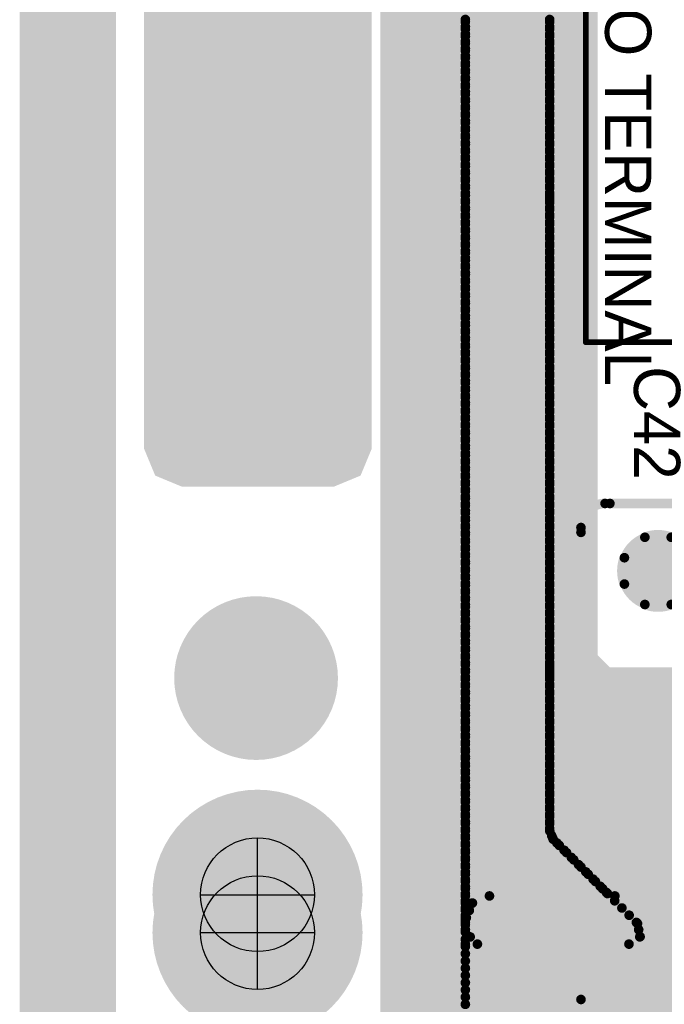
# Model space of a CAD drawing. Extents: x 90 to 214, y 61 to 300.
# Tile 2 of 62: x 91 to 108, y 84 to 110. Entities that reach past the tile are written whole.
import ezdxf

# ---------------------------------------------------------------- set-up
doc = ezdxf.new("R2010")
doc.units = 0
for name, color, linetype in [('Board', 3, 'CONTINUOUS'), ('Bot_Mask', 5, 'CONTINUOUS'), ('Bottom', 2, 'CONTINUOUS'), ('GND', 12, 'CONTINUOUS'), ('PWR', 14, 'CONTINUOUS'), ('Top', 1, 'CONTINUOUS'), ('Top_Mask', 4, 'CONTINUOUS'), ('Top_Silk', 6, 'CONTINUOUS')]:
    doc.layers.add(name, color=color, linetype=linetype)

# ---------------------------------------------------------------- blocks, each defined once
blk = doc.blocks.new('UNIT_DISC')
at = {"linetype": 'CONTINUOUS', "const_width": 0.5}
blk.add_lwpolyline([(0.25, 0, 1), (-0.25, 0, 1)], format="xyb", close=True, dxfattribs=at)
blk = doc.blocks.new('CK400_A_7652')
at = {"layer": 'Top_Silk', "linetype": 'CONTINUOUS', "const_width": 0.254}
for points in [[(106.553, 97.028, 0.414214), (105.918, 96.393, 0.414214)], [(109.982, 96.393, 0.414214), (109.347, 97.028, 0.414214)], [(105.918, 83.947, 0.414214), (106.553, 83.312, 0.414214)], [(109.347, 83.312, 0.414214), (109.982, 83.947, 0.414214)]]:
    blk.add_lwpolyline(points, format="xyb", dxfattribs=at)
for points in [[(106.68, 97.028), (109.347, 97.028)], [(105.918, 83.947), (105.918, 96.266)], [(109.982, 83.947), (109.982, 96.266)], [(106.68, 83.312), (109.347, 83.312)]]:
    blk.add_lwpolyline(points, dxfattribs=at)
at = {"layer": 'Top_Silk', "xscale": 0.254, "yscale": 0.254, "zscale": 0.254}
for p in [(106.553, 97.028), (106.68, 97.028), (109.347, 97.028), (109.347, 97.028), (105.918, 96.393), (105.918, 96.266), (109.982, 96.393), (109.982, 96.266), (105.918, 83.947), (105.918, 83.947), (109.982, 83.947), (109.982, 83.947), (106.553, 83.312), (106.68, 83.312), (109.347, 83.312), (109.347, 83.312)]:
    blk.add_blockref('UNIT_DISC', p, dxfattribs=at)
blk = doc.blocks.new('SHAPE_EL_800_800_0_0_0_0')
at = {"xscale": 2.032, "yscale": 2.032, "zscale": 2.032}
blk.add_blockref('UNIT_DISC', (0, 0), dxfattribs=at)
blk = doc.blocks.new('SHAPE_EL_840_840_0_0_0_0')
at = {"xscale": 2.1336, "yscale": 2.1336, "zscale": 2.1336}
blk.add_blockref('UNIT_DISC', (0, 0), dxfattribs=at)
blk = doc.blocks.new('SHAPE_TH45_850_650_200_0_0_0')
at = {"linetype": 'CONTINUOUS', "const_width": 0.254}
for points in [[(0.34755, 0.88683, 0.188952), (-0.34755, 0.88683, 0.188952)], [(-0.88683, 0.34755, 0.188952), (-0.88683, -0.34755, 0.188952)], [(0.88683, -0.34755, 0.188952), (0.88683, 0.34755, 0.188952)], [(-0.34755, -0.88683, 0.188952), (0.34755, -0.88683, 0.188952)]]:
    blk.add_lwpolyline(points, format="xyb", dxfattribs=at)
at = {"xscale": 0.254, "yscale": 0.254, "zscale": 0.254}
for p in [(-0.34755, 0.88683), (0.34755, 0.88683), (-0.88683, 0.34755), (0.88683, 0.34755), (-0.88683, -0.34755), (0.88683, -0.34755), (-0.34755, -0.88683), (0.34755, -0.88683)]:
    blk.add_blockref('UNIT_DISC', p, dxfattribs=at)
blk = doc.blocks.new('SHAPE_EL_793_793_0_0_0_0')
at = {"xscale": 2.016, "yscale": 2.016, "zscale": 2.016}
blk.add_blockref('UNIT_DISC', (0, 0), dxfattribs=at)
blk = doc.blocks.new('P_EX80Y80D1_0A242')
at = {"layer": 'Bot_Mask'}
blk.add_blockref('SHAPE_EL_840_840_0_0_0_0', (0, 0), dxfattribs=at)
at = {"layer": 'Bottom'}
blk.add_blockref('SHAPE_EL_800_800_0_0_0_0', (0, 0), dxfattribs=at)
at = {"layer": 'GND'}
blk.add_blockref('SHAPE_TH45_850_650_200_0_0_0', (0, 0), dxfattribs=at)
at = {"layer": 'PWR'}
blk.add_blockref('SHAPE_EL_793_793_0_0_0_0', (0, 0), dxfattribs=at)
at = {"layer": 'Top'}
blk.add_blockref('SHAPE_EL_800_800_0_0_0_0', (0, 0), dxfattribs=at)
at = {"layer": 'Top_Mask'}
blk.add_blockref('SHAPE_EL_840_840_0_0_0_0', (0, 0), dxfattribs=at)
blk = doc.blocks.new('P_EX80Y80D1_0A246')
at = {"layer": 'Bot_Mask'}
blk.add_blockref('SHAPE_EL_840_840_0_0_0_0', (0, 0), dxfattribs=at)
at = {"layer": 'Bottom'}
blk.add_blockref('SHAPE_EL_800_800_0_0_0_0', (0, 0), dxfattribs=at)
at = {"layer": 'GND'}
blk.add_blockref('SHAPE_EL_793_793_0_0_0_0', (0, 0), dxfattribs=at)
at = {"layer": 'PWR'}
blk.add_blockref('SHAPE_EL_793_793_0_0_0_0', (0, 0), dxfattribs=at)
at = {"layer": 'Top'}
blk.add_blockref('SHAPE_EL_800_800_0_0_0_0', (0, 0), dxfattribs=at)
at = {"layer": 'Top_Mask'}
blk.add_blockref('SHAPE_EL_840_840_0_0_0_0', (0, 0), dxfattribs=at)
blk = doc.blocks.new('C42')
blk.add_blockref('CK400_A_7652', (0, 0))
at = {"rotation": 180}
for name, p in [('P_EX80Y80D1_0A242', (107.95, 95.25)), ('P_EX80Y80D1_0A246', (107.95, 85.09))]:
    blk.add_blockref(name, p, dxfattribs=at)
at = {"layer": 'Top_Silk'}
blk.add_text('C42', height=1.2192, rotation=270, dxfattribs=at).set_placement((107.315, 100.6475))
blk = doc.blocks.new('UNIT_CIRCLE')
at = {"linetype": 'CONTINUOUS'}
blk.add_circle((0, 0), 0.5, dxfattribs=at)
blk = doc.blocks.new('SHAPE_MH_1181_1181_0_0_0_0')
at = {"linetype": 'CONTINUOUS'}
for p, q in [((0, -1.5), (0, 1.5)), ((-1.5, 0), (1.5, 0))]:
    blk.add_line(p, q, dxfattribs=at)
at = {"xscale": 3, "yscale": 3, "zscale": 3}
blk.add_blockref('UNIT_CIRCLE', (0, 0), dxfattribs=at)
blk = doc.blocks.new('SHAPE_EL_1221_1221_0_0_0_0')
at = {"xscale": 3.1016, "yscale": 3.1016, "zscale": 3.1016}
blk.add_blockref('UNIT_DISC', (0, 0), dxfattribs=at)
blk = doc.blocks.new('SHAPE_EL_2181_2181_0_0_0_0')
at = {"xscale": 5.54, "yscale": 5.54, "zscale": 5.54}
blk.add_blockref('UNIT_DISC', (0, 0), dxfattribs=at)
blk = doc.blocks.new('HOLE_3_0NA')
at = {"layer": 'Bot_Mask'}
blk.add_blockref('SHAPE_EL_1221_1221_0_0_0_0', (0, 0), dxfattribs=at)
at = {"layer": 'Bottom'}
blk.add_blockref('SHAPE_MH_1181_1181_0_0_0_0', (0, 0), dxfattribs=at)
at = {"layer": 'GND'}
blk.add_blockref('SHAPE_EL_2181_2181_0_0_0_0', (0, 0), dxfattribs=at)
at = {"layer": 'PWR'}
blk.add_blockref('SHAPE_EL_2181_2181_0_0_0_0', (0, 0), dxfattribs=at)
at = {"layer": 'Top'}
blk.add_blockref('SHAPE_MH_1181_1181_0_0_0_0', (0, 0), dxfattribs=at)
at = {"layer": 'Top_Mask'}
blk.add_blockref('SHAPE_EL_1221_1221_0_0_0_0', (0, 0), dxfattribs=at)
blk = doc.blocks.new('CUPOUR_L1_F0_TT0_13140')
at = {"layer": 'Top', "linetype": 'CONTINUOUS', "const_width": 0.254}
for points in [[(102.86998, 291.96849), (102.87, 85.4075)], [(105.0925, 105.0925), (105.0925, 128.905)], [(102.86999, 109.72799), (105.0925, 109.72799)], [(102.86999, 109.53749), (105.0925, 109.53749)], [(102.86999, 109.34699), (105.0925, 109.34699)], [(102.86999, 109.15649), (105.0925, 109.15649)], [(102.86999, 108.96599), (105.0925, 108.96599)], [(102.86999, 108.77549), (105.0925, 108.77549)], [(102.86999, 108.58499), (105.0925, 108.58499)], [(102.86999, 108.39449), (105.0925, 108.39449)], [(102.86999, 108.20399), (105.0925, 108.20399)], [(102.86999, 108.01349), (105.0925, 108.01349)], [(102.86999, 107.82299), (105.0925, 107.82299)], [(102.86999, 107.63249), (105.0925, 107.63249)], [(102.86999, 107.44199), (105.0925, 107.44199)], [(102.86999, 107.25149), (105.0925, 107.25149)], [(102.86999, 107.06099), (105.0925, 107.06099)], [(102.86999, 106.87049), (105.0925, 106.87049)], [(102.86999, 106.67999), (105.0925, 106.67999)], [(102.86999, 106.48949), (105.0925, 106.48949)], [(102.86999, 106.29899), (105.0925, 106.29899)], [(102.86999, 106.10849), (105.0925, 106.10849)], [(102.86999, 105.91799), (105.0925, 105.91799)], [(102.86999, 105.72749), (105.0925, 105.72749)], [(102.86999, 105.53699), (105.0925, 105.53699)], [(102.86999, 105.34649), (105.0925, 105.34649)], [(102.86999, 105.15599), (105.0925, 105.15599)], [(105.0925, 94.2975), (105.0925, 105.0925)], [(102.86999, 104.96549), (105.0925, 104.96549)], [(102.86999, 104.77499), (105.0925, 104.77499)], [(102.86999, 104.58449), (105.0925, 104.58449)], [(102.86999, 104.39399), (105.0925, 104.39399)], [(102.86999, 104.20349), (105.0925, 104.20349)], [(102.86999, 104.01299), (105.0925, 104.01299)], [(102.86999, 103.82249), (105.0925, 103.82249)], [(102.86999, 103.63199), (105.0925, 103.63199)], [(102.86999, 103.44149), (105.0925, 103.44149)], [(102.86999, 103.25099), (105.0925, 103.25099)], [(102.86999, 103.06049), (105.0925, 103.06049)], [(102.86999, 102.86999), (105.0925, 102.86999)], [(102.86999, 102.67949), (105.0925, 102.67949)], [(102.86999, 102.48899), (105.0925, 102.48899)], [(102.86999, 102.29849), (105.0925, 102.29849)], [(102.86999, 102.10799), (105.0925, 102.10799)], [(102.86999, 101.91749), (105.0925, 101.91749)], [(102.86999, 101.72699), (105.0925, 101.72699)], [(102.86999, 101.53649), (105.0925, 101.53649)], [(102.86999, 101.34599), (105.0925, 101.34599)], [(102.86999, 101.15549), (105.0925, 101.15549)], [(102.86999, 100.96499), (105.0925, 100.96499)], [(102.86999, 100.77449), (105.0925, 100.77449)], [(102.86999, 100.58399), (105.0925, 100.58399)], [(102.86999, 100.39349), (105.0925, 100.39349)], [(102.86999, 100.20299), (105.0925, 100.20299)], [(102.86999, 100.01249), (105.0925, 100.01249)], [(102.86999, 99.82199), (105.0925, 99.82199)], [(102.86999, 99.63149), (105.0925, 99.63149)], [(102.86999, 99.44099), (105.0925, 99.44099)], [(102.86999, 99.25049), (105.0925, 99.25049)], [(102.86999, 99.05999), (105.0925, 99.05999)], [(102.86999, 98.86949), (105.0925, 98.86949)], [(102.86999, 98.67899), (105.0925, 98.67899)], [(102.86999, 98.48849), (105.0925, 98.48849)], [(102.86999, 98.29799), (105.0925, 98.29799)], [(102.86999, 98.10749), (105.0925, 98.10749)], [(102.86999, 97.91699), (105.0925, 97.91699)], [(102.86999, 97.72649), (105.0925, 97.72649)], [(102.86999, 97.53599), (105.0925, 97.53599)], [(102.86999, 97.34549), (105.0925, 97.34549)], [(102.86999, 97.15499), (105.0925, 97.15499)], [(102.86999, 96.96449), (105.0925, 96.96449)], [(102.86999, 96.77399), (105.0925, 96.77399)], [(102.86999, 96.58349), (105.0925, 96.58349)], [(102.86999, 96.39299), (105.0925, 96.39299)], [(102.86999, 96.20249), (105.0925, 96.20249)], [(102.86999, 96.01199), (105.0925, 96.01199)], [(102.86999, 95.82149), (105.0925, 95.82149)], [(102.86999, 95.63099), (105.0925, 95.63099)], [(102.86999, 95.44049), (105.0925, 95.44049)], [(102.86999, 95.24999), (105.0925, 95.24999)], [(102.86999, 95.05949), (105.0925, 95.05949)], [(102.86999, 94.86899), (105.0925, 94.86899)], [(102.86999, 94.67849), (105.0925, 94.67849)], [(102.86999, 94.48799), (105.0925, 94.48799)], [(102.86999, 94.29749), (105.09249, 94.29749)], [(105.09249, 88.39651), (105.0925, 94.2975)], [(102.86999, 94.10699), (105.09249, 94.10699)], [(102.86999, 93.91649), (105.09249, 93.91649)], [(102.86999, 93.72599), (105.09249, 93.72599)], [(102.86999, 93.53549), (105.09249, 93.53549)], [(102.86999, 93.34499), (105.09249, 93.34499)], [(102.86999, 93.15449), (105.09249, 93.15449)], [(102.86999, 92.96399), (105.09249, 92.96399)], [(102.86999, 92.77349), (105.09249, 92.77349)], [(102.86999, 92.58299), (105.09249, 92.58299)], [(102.86999, 92.39249), (105.09249, 92.39249)], [(102.86999, 92.20199), (105.09249, 92.20199)], [(102.86999, 92.01149), (105.09249, 92.01149)], [(102.86999, 91.82099), (105.09249, 91.82099)], [(102.86999, 91.63049), (105.09249, 91.63049)], [(102.86999, 91.43999), (105.09249, 91.43999)], [(102.86999, 91.24949), (105.09249, 91.24949)], [(102.86999, 91.05899), (105.09249, 91.05899)], [(102.86999, 90.86849), (105.09249, 90.86849)], [(102.86999, 90.67799), (105.09249, 90.67799)], [(102.86999, 90.48749), (105.09249, 90.48749)], [(102.86999, 90.29699), (105.09249, 90.29699)], [(102.86999, 90.10649), (105.09249, 90.10649)], [(102.86999, 89.91599), (105.09249, 89.91599)], [(102.86999, 89.72549), (105.09249, 89.72549)], [(102.86999, 89.53499), (105.09249, 89.53499)], [(102.86999, 89.34449), (105.09249, 89.34449)], [(102.86999, 89.15399), (105.09249, 89.15399)], [(102.86999, 88.96349), (105.09249, 88.96349)], [(102.86999, 88.77299), (105.09249, 88.77299)], [(102.86999, 88.58249), (105.09249, 88.58249)], [(102.86999, 88.39199), (105.09436, 88.39199)], [(102.86999, 88.20149), (105.17326, 88.20149)], [(105.18548, 88.172), (105.09249, 88.39651)], [(106.587, 86.77049), (105.18548, 88.172)], [(102.86999, 88.01099), (105.34649, 88.01099)], [(102.86999, 87.82049), (105.53699, 87.82049)], [(102.86999, 87.62999), (105.72749, 87.62999)], [(102.86999, 87.43949), (105.91799, 87.43949)], [(102.86999, 87.24899), (106.10849, 87.24899)], [(102.86999, 87.05849), (106.29899, 87.05849)], [(102.86999, 86.86799), (106.48949, 86.86799)], [(102.86999, 86.67749), (106.81151, 86.67749)], [(106.81151, 86.67749), (106.587, 86.77049)], [(110.04099, 86.67751), (106.81151, 86.67749)], [(106.81151, 86.67749), (110.04103, 86.67749)], [(102.86999, 86.48699), (110.36302, 86.48699)], [(102.86999, 86.29649), (110.55352, 86.29649)], [(102.86999, 86.10599), (110.74402, 86.10599)], [(102.86999, 85.91549), (110.93452, 85.91549)], [(102.86999, 85.72499), (111.07054, 85.72499)], [(102.86999, 85.53449), (111.12501, 85.53449)], [(102.87, 85.4075), (102.86999, 77.28401)], [(102.86999, 85.34399), (111.12501, 85.34399)], [(102.86999, 85.15349), (111.12501, 85.15349)], [(102.86999, 84.96299), (111.12501, 84.96299)], [(102.86999, 84.77249), (111.12501, 84.77249)], [(102.86999, 84.58199), (111.12501, 84.58199)], [(102.86999, 84.39149), (111.12501, 84.39149)], [(102.86999, 84.20099), (111.12501, 84.20099)], [(102.86999, 84.01049), (111.12501, 84.01049)], [(102.86999, 83.81999), (111.12501, 83.81999)]]:
    blk.add_lwpolyline(points, dxfattribs=at)
at = {"layer": 'Top', "xscale": 0.254, "yscale": 0.254, "zscale": 0.254}
for p in [(102.86999, 109.72799), (105.0925, 109.72799), (102.86999, 109.53749), (105.0925, 109.53749), (102.86999, 109.34699), (105.0925, 109.34699), (102.86999, 109.15649), (102.86999, 108.96599), (105.0925, 109.15649), (105.0925, 108.96599), (102.86999, 108.77549), (105.0925, 108.77549), (102.86999, 108.58499), (105.0925, 108.58499), (102.86999, 108.39449), (102.86999, 108.20399), (105.0925, 108.39449), (105.0925, 108.20399), (102.86999, 108.01349), (105.0925, 108.01349), (102.86999, 107.82299), (105.0925, 107.82299), (102.86999, 107.63249), (102.86999, 107.44199), (105.0925, 107.63249), (105.0925, 107.44199), (102.86999, 107.25149), (105.0925, 107.25149), (102.86999, 107.06099), (102.86999, 106.87049), (105.0925, 107.06099), (105.0925, 106.87049), (102.86999, 106.67999), (105.0925, 106.67999), (102.86999, 106.48949), (105.0925, 106.48949), (102.86999, 106.29899), (102.86999, 106.10849), (105.0925, 106.29899), (105.0925, 106.10849), (102.86999, 105.91799), (105.0925, 105.91799), (102.86999, 105.72749), (105.0925, 105.72749), (102.86999, 105.53699), (102.86999, 105.34649), (105.0925, 105.53699), (105.0925, 105.34649), (102.86999, 105.15599), (105.0925, 105.15599), (105.0925, 105.0925), (105.0925, 105.0925), (102.86999, 104.96549), (105.0925, 104.96549), (102.86999, 104.77499), (102.86999, 104.58449), (105.0925, 104.77499), (105.0925, 104.58449), (102.86999, 104.39399), (105.0925, 104.39399), (102.86999, 104.20349), (102.86999, 104.01299), (105.0925, 104.20349), (105.0925, 104.01299), (102.86999, 103.82249), (105.0925, 103.82249), (102.86999, 103.63199), (105.0925, 103.63199), (102.86999, 103.44149), (102.86999, 103.25099), (105.0925, 103.44149), (105.0925, 103.25099), (102.86999, 103.06049), (105.0925, 103.06049), (102.86999, 102.86999), (105.0925, 102.86999), (102.86999, 102.67949), (102.86999, 102.48899), (105.0925, 102.67949), (105.0925, 102.48899), (102.86999, 102.29849), (105.0925, 102.29849), (102.86999, 102.10799), (105.0925, 102.10799), (102.86999, 101.91749), (102.86999, 101.72699), (105.0925, 101.91749), (105.0925, 101.72699), (102.86999, 101.53649), (105.0925, 101.53649), (102.86999, 101.34599), (102.86999, 101.15549), (105.0925, 101.34599), (105.0925, 101.15549), (102.86999, 100.96499), (105.0925, 100.96499), (102.86999, 100.77449), (105.0925, 100.77449), (102.86999, 100.58399), (102.86999, 100.39349), (105.0925, 100.58399), (105.0925, 100.39349), (102.86999, 100.20299), (105.0925, 100.20299), (102.86999, 100.01249), (105.0925, 100.01249), (102.86999, 99.82199), (102.86999, 99.63149), (105.0925, 99.82199), (105.0925, 99.63149), (102.86999, 99.44099), (105.0925, 99.44099), (102.86999, 99.25049), (105.0925, 99.25049), (102.86999, 99.05999), (102.86999, 98.86949), (105.0925, 99.05999), (105.0925, 98.86949), (102.86999, 98.67899), (105.0925, 98.67899), (102.86999, 98.48849), (102.86999, 98.29799), (105.0925, 98.48849), (105.0925, 98.29799), (102.86999, 98.10749), (105.0925, 98.10749), (102.86999, 97.91699), (105.0925, 97.91699), (102.86999, 97.72649), (102.86999, 97.53599), (105.0925, 97.72649), (105.0925, 97.53599), (102.86999, 97.34549), (105.0925, 97.34549), (102.86999, 97.15499), (105.0925, 97.15499), (102.86999, 96.96449), (102.86999, 96.77399), (105.0925, 96.96449), (105.0925, 96.77399), (102.86999, 96.58349), (105.0925, 96.58349), (102.86999, 96.39299), (105.0925, 96.39299), (102.86999, 96.20249), (102.86999, 96.01199), (105.0925, 96.20249), (105.0925, 96.01199), (102.86999, 95.82149), (105.0925, 95.82149), (102.86999, 95.63099), (102.86999, 95.44049), (105.0925, 95.63099), (105.0925, 95.44049), (102.86999, 95.24999), (105.0925, 95.24999), (102.86999, 95.05949), (105.0925, 95.05949), (102.86999, 94.86899), (102.86999, 94.67849), (105.0925, 94.86899), (105.0925, 94.67849), (102.86999, 94.48799), (105.0925, 94.48799), (102.86999, 94.29749), (105.09249, 94.29749), (105.0925, 94.2975), (105.0925, 94.2975), (102.86999, 94.10699), (102.86999, 93.91649), (105.09249, 94.10699), (105.09249, 93.91649), (102.86999, 93.72599), (105.09249, 93.72599), (102.86999, 93.53549), (105.09249, 93.53549), (102.86999, 93.34499), (102.86999, 93.15449), (105.09249, 93.34499), (105.09249, 93.15449), (102.86999, 92.96399), (105.09249, 92.96399), (102.86999, 92.77349), (102.86999, 92.58299), (105.09249, 92.77349), (105.09249, 92.58299), (102.86999, 92.39249), (105.09249, 92.39249), (102.86999, 92.20199), (105.09249, 92.20199), (102.86999, 92.01149), (102.86999, 91.82099), (105.09249, 92.01149), (105.09249, 91.82099), (102.86999, 91.63049), (105.09249, 91.63049), (102.86999, 91.43999), (105.09249, 91.43999), (102.86999, 91.24949), (102.86999, 91.05899), (105.09249, 91.24949), (105.09249, 91.05899), (102.86999, 90.86849), (105.09249, 90.86849), (102.86999, 90.67799), (105.09249, 90.67799), (102.86999, 90.48749), (102.86999, 90.29699), (105.09249, 90.48749), (105.09249, 90.29699), (102.86999, 90.10649), (105.09249, 90.10649), (102.86999, 89.91599), (102.86999, 89.72549), (105.09249, 89.91599), (105.09249, 89.72549), (102.86999, 89.53499), (105.09249, 89.53499), (102.86999, 89.34449), (105.09249, 89.34449), (102.86999, 89.15399), (102.86999, 88.96349), (105.09249, 89.15399), (105.09249, 88.96349), (102.86999, 88.77299), (105.09249, 88.77299), (102.86999, 88.58249), (105.09249, 88.58249), (102.86999, 88.39199), (102.86999, 88.20149), (105.09249, 88.39651), (105.09249, 88.39651), (105.09436, 88.39199), (105.17326, 88.20149), (105.18548, 88.172), (105.18548, 88.172), (102.86999, 88.01099), (105.34649, 88.01099), (102.86999, 87.82049), (105.53699, 87.82049), (102.86999, 87.62999), (102.86999, 87.43949), (105.72749, 87.62999), (105.91799, 87.43949), (102.86999, 87.24899), (106.10849, 87.24899), (102.86999, 87.05849), (102.86999, 86.86799), (106.29899, 87.05849), (106.48949, 86.86799), (102.86999, 86.67749), (106.587, 86.77049), (106.587, 86.77049), (106.81151, 86.67749), (106.81151, 86.67749), (106.81151, 86.67749), (106.81151, 86.67749), (102.86999, 86.48699), (102.86999, 86.29649), (102.86999, 86.10599), (102.86999, 85.91549), (102.86999, 85.72499), (102.86999, 85.53449), (102.86999, 85.34399), (102.87, 85.4075), (102.87, 85.4075), (102.86999, 85.15349), (102.86999, 84.96299), (102.86999, 84.77249), (102.86999, 84.58199), (102.86999, 84.39149), (102.86999, 84.20099), (102.86999, 84.01049), (102.86999, 83.81999)]:
    blk.add_blockref('UNIT_DISC', p, dxfattribs=at)
blk = doc.blocks.new('POLY_S12_L1_15910')
at = {"layer": 'Top'}
for points in [[(100.10711, 270.17711), (94.4, 98.47), (99.4, 270.47)], [(99.4, 270.47), (94.4, 98.47), (95.4, 270.47)], [(95.4, 270.47), (94.4, 98.47), (94.69289, 270.17711)], [(100.4, 269.47), (94.4, 98.47), (100.10711, 270.17711)], [(94.69289, 270.17711), (94.4, 98.47), (94.4, 269.47)], [(100.4, 98.47), (94.4, 98.47), (100.4, 269.47)], [(94.69289, 97.76289), (94.4, 98.47), (95.4, 97.47)], [(95.4, 97.47), (94.4, 98.47), (99.4, 97.47)], [(99.4, 97.47), (94.4, 98.47), (100.10711, 97.76289)], [(100.10711, 97.76289), (94.4, 98.47), (100.4, 98.47)]]:
    blk.add_solid(points, dxfattribs=at)
blk = doc.blocks.new('CUPOUR_L2_F0_TT0_26210')
at = {"layer": 'Bottom', "linetype": 'CONTINUOUS', "const_width": 0.254}
for points in [[(102.86998, 291.96849), (102.87, 85.725)], [(105.0925, 108.585), (105.0925, 198.755)], [(102.86999, 109.7915), (105.0925, 109.7915)], [(102.86999, 109.601), (105.0925, 109.601)], [(102.86999, 109.4105), (105.0925, 109.4105)], [(102.86999, 109.22), (105.0925, 109.22)], [(102.86999, 109.0295), (105.0925, 109.0295)], [(102.86999, 108.839), (105.0925, 108.839)], [(102.86999, 108.6485), (105.0925, 108.6485)], [(102.86999, 108.458), (105.0925, 108.458)], [(105.0925, 92.71), (105.0925, 108.585)], [(102.86999, 108.2675), (105.0925, 108.2675)], [(102.86999, 108.077), (105.0925, 108.077)], [(102.86999, 107.8865), (105.0925, 107.8865)], [(102.86999, 107.696), (105.0925, 107.696)], [(102.86999, 107.5055), (105.0925, 107.5055)], [(102.86999, 107.315), (105.0925, 107.315)], [(102.86999, 107.1245), (105.0925, 107.1245)], [(102.86999, 106.934), (105.0925, 106.934)], [(102.86999, 106.7435), (105.0925, 106.7435)], [(102.86999, 106.553), (105.0925, 106.553)], [(102.86999, 106.3625), (105.0925, 106.3625)], [(102.86999, 106.172), (105.0925, 106.172)], [(102.86999, 105.9815), (105.0925, 105.9815)], [(102.86999, 105.791), (105.0925, 105.791)], [(102.86999, 105.6005), (105.0925, 105.6005)], [(102.86999, 105.41), (105.0925, 105.41)], [(102.86999, 105.2195), (105.0925, 105.2195)], [(102.86999, 105.029), (105.0925, 105.029)], [(102.86999, 104.8385), (105.0925, 104.8385)], [(102.86999, 104.648), (105.0925, 104.648)], [(102.86999, 104.4575), (105.0925, 104.4575)], [(102.86999, 104.267), (105.0925, 104.267)], [(102.86999, 104.0765), (105.0925, 104.0765)], [(102.86999, 103.886), (105.0925, 103.886)], [(102.86999, 103.6955), (105.0925, 103.6955)], [(102.86999, 103.505), (105.0925, 103.505)], [(102.86999, 103.3145), (105.0925, 103.3145)], [(102.86999, 103.124), (105.0925, 103.124)], [(102.86999, 102.9335), (105.0925, 102.9335)], [(102.86999, 102.743), (105.0925, 102.743)], [(102.86999, 102.5525), (105.0925, 102.5525)], [(102.86999, 102.362), (105.0925, 102.362)], [(102.86999, 102.1715), (105.0925, 102.1715)], [(102.86999, 101.981), (105.0925, 101.981)], [(102.86999, 101.7905), (105.0925, 101.7905)], [(102.86999, 101.6), (105.0925, 101.6)], [(102.86999, 101.4095), (105.0925, 101.4095)], [(102.86999, 101.219), (105.0925, 101.219)], [(102.86999, 101.0285), (105.0925, 101.0285)], [(102.86999, 100.838), (105.0925, 100.838)], [(102.86999, 100.6475), (105.0925, 100.6475)], [(102.86999, 100.457), (105.0925, 100.457)], [(102.86999, 100.2665), (105.0925, 100.2665)], [(102.86999, 100.076), (105.0925, 100.076)], [(102.86999, 99.8855), (105.0925, 99.8855)], [(102.86999, 99.695), (105.0925, 99.695)], [(102.86999, 99.5045), (105.0925, 99.5045)], [(102.86999, 99.314), (105.0925, 99.314)], [(102.86999, 99.1235), (105.0925, 99.1235)], [(102.86999, 98.933), (105.0925, 98.933)], [(102.86999, 98.7425), (105.0925, 98.7425)], [(102.86999, 98.552), (105.0925, 98.552)], [(102.86999, 98.3615), (105.0925, 98.3615)], [(102.86999, 98.171), (105.0925, 98.171)], [(102.86999, 97.9805), (105.0925, 97.9805)], [(102.86999, 97.79), (105.0925, 97.79)], [(102.86999, 97.5995), (105.0925, 97.5995)], [(102.86999, 97.409), (105.0925, 97.409)], [(102.86999, 97.2185), (105.0925, 97.2185)], [(102.86999, 97.028), (105.0925, 97.028)], [(102.86999, 96.8375), (105.0925, 96.8375)], [(102.86999, 96.647), (105.0925, 96.647)], [(102.86999, 96.4565), (105.0925, 96.4565)], [(102.86999, 96.266), (105.0925, 96.266)], [(102.86999, 96.0755), (105.0925, 96.0755)], [(102.86999, 95.885), (105.0925, 95.885)], [(102.86999, 95.6945), (105.0925, 95.6945)], [(102.86999, 95.504), (105.0925, 95.504)], [(102.86999, 95.3135), (105.0925, 95.3135)], [(102.86999, 95.123), (105.0925, 95.123)], [(102.86999, 94.9325), (105.0925, 94.9325)], [(102.86999, 94.742), (105.0925, 94.742)], [(102.86999, 94.5515), (105.0925, 94.5515)], [(102.86999, 94.361), (105.0925, 94.361)], [(102.86999, 94.1705), (105.0925, 94.1705)], [(102.86999, 93.98), (105.0925, 93.98)], [(102.86999, 93.7895), (105.0925, 93.7895)], [(102.86999, 93.599), (105.0925, 93.599)], [(102.86999, 93.4085), (105.0925, 93.4085)], [(102.86999, 93.218), (105.0925, 93.218)], [(102.86999, 93.0275), (105.0925, 93.0275)], [(102.86999, 92.837), (105.0925, 92.837)], [(102.86999, 92.6465), (105.0925, 92.6465)], [(105.0925, 92.3925), (105.0925, 92.71)], [(102.86999, 92.456), (105.0925, 92.456)], [(105.09249, 88.39651), (105.0925, 92.3925)], [(102.86999, 92.2655), (105.09249, 92.2655)], [(102.86999, 92.075), (105.09249, 92.075)], [(102.86999, 91.8845), (105.09249, 91.8845)], [(102.86999, 91.694), (105.09249, 91.694)], [(102.86999, 91.5035), (105.09249, 91.5035)], [(102.86999, 91.313), (105.09249, 91.313)], [(102.86999, 91.1225), (105.09249, 91.1225)], [(102.86999, 90.932), (105.09249, 90.932)], [(102.86999, 90.7415), (105.09249, 90.7415)], [(102.86999, 90.551), (105.09249, 90.551)], [(102.86999, 90.3605), (105.09249, 90.3605)], [(102.86999, 90.17), (105.09249, 90.17)], [(102.86999, 89.9795), (105.09249, 89.9795)], [(102.86999, 89.789), (105.09249, 89.789)], [(102.86999, 89.5985), (105.09249, 89.5985)], [(102.86999, 89.408), (105.09249, 89.408)], [(102.86999, 89.2175), (105.09249, 89.2175)], [(102.86999, 89.027), (105.09249, 89.027)], [(102.86999, 88.8365), (105.09249, 88.8365)], [(102.86999, 88.646), (105.09249, 88.646)], [(102.86999, 88.4555), (105.09249, 88.4555)], [(102.86999, 88.265), (105.14696, 88.265)], [(105.18548, 88.172), (105.09249, 88.39651)], [(107.408, 85.94951), (105.18548, 88.172)], [(102.86999, 88.0745), (105.28298, 88.0745)], [(102.86999, 87.884), (105.47348, 87.884)], [(102.86999, 87.6935), (105.66398, 87.6935)], [(102.86999, 87.503), (105.85448, 87.503)], [(102.86999, 87.3125), (106.04499, 87.3125)], [(102.86999, 87.122), (106.23549, 87.122)], [(102.86999, 86.9315), (106.42599, 86.9315)], [(102.86999, 86.741), (106.61649, 86.741)], [(102.86999, 86.5505), (106.807, 86.5505)], [(102.86999, 86.36), (106.9975, 86.36)], [(102.86999, 86.1695), (107.188, 86.1695)], [(102.86999, 85.979), (107.3785, 85.979)], [(107.47682, 85.6035), (107.408, 85.94951)], [(102.86999, 85.7885), (107.44002, 85.7885)], [(102.87, 85.725), (103.1875, 85.4075)], [(102.997, 85.598), (107.46858, 85.598)], [(107.18349, 85.4075), (107.47682, 85.6035)], [(103.1875, 85.4075), (107.18349, 85.4075)], [(103.1875, 85.4075), (107.18349, 85.4075)]]:
    blk.add_lwpolyline(points, dxfattribs=at)
at = {"layer": 'Bottom', "xscale": 0.254, "yscale": 0.254, "zscale": 0.254}
for p in [(102.86999, 109.7915), (105.0925, 109.7915), (102.86999, 109.601), (105.0925, 109.601), (102.86999, 109.4105), (102.86999, 109.22), (105.0925, 109.4105), (105.0925, 109.22), (102.86999, 109.0295), (105.0925, 109.0295), (102.86999, 108.839), (105.0925, 108.839), (102.86999, 108.6485), (102.86999, 108.458), (105.0925, 108.6485), (105.0925, 108.585), (105.0925, 108.585), (105.0925, 108.458), (102.86999, 108.2675), (105.0925, 108.2675), (102.86999, 108.077), (105.0925, 108.077), (102.86999, 107.8865), (102.86999, 107.696), (105.0925, 107.8865), (105.0925, 107.696), (102.86999, 107.5055), (105.0925, 107.5055), (102.86999, 107.315), (102.86999, 107.1245), (105.0925, 107.315), (105.0925, 107.1245), (102.86999, 106.934), (105.0925, 106.934), (102.86999, 106.7435), (105.0925, 106.7435), (102.86999, 106.553), (102.86999, 106.3625), (105.0925, 106.553), (105.0925, 106.3625), (102.86999, 106.172), (105.0925, 106.172), (102.86999, 105.9815), (105.0925, 105.9815), (102.86999, 105.791), (102.86999, 105.6005), (105.0925, 105.791), (105.0925, 105.6005), (102.86999, 105.41), (105.0925, 105.41), (102.86999, 105.2195), (105.0925, 105.2195), (102.86999, 105.029), (102.86999, 104.8385), (105.0925, 105.029), (105.0925, 104.8385), (102.86999, 104.648), (105.0925, 104.648), (102.86999, 104.4575), (102.86999, 104.267), (105.0925, 104.4575), (105.0925, 104.267), (102.86999, 104.0765), (105.0925, 104.0765), (102.86999, 103.886), (105.0925, 103.886), (102.86999, 103.6955), (102.86999, 103.505), (105.0925, 103.6955), (105.0925, 103.505), (102.86999, 103.3145), (105.0925, 103.3145), (102.86999, 103.124), (105.0925, 103.124), (102.86999, 102.9335), (102.86999, 102.743), (105.0925, 102.9335), (105.0925, 102.743), (102.86999, 102.5525), (105.0925, 102.5525), (102.86999, 102.362), (105.0925, 102.362), (102.86999, 102.1715), (102.86999, 101.981), (105.0925, 102.1715), (105.0925, 101.981), (102.86999, 101.7905), (105.0925, 101.7905), (102.86999, 101.6), (102.86999, 101.4095), (105.0925, 101.6), (105.0925, 101.4095), (102.86999, 101.219), (105.0925, 101.219), (102.86999, 101.0285), (105.0925, 101.0285), (102.86999, 100.838), (102.86999, 100.6475), (105.0925, 100.838), (105.0925, 100.6475), (102.86999, 100.457), (105.0925, 100.457), (102.86999, 100.2665), (105.0925, 100.2665), (102.86999, 100.076), (102.86999, 99.8855), (105.0925, 100.076), (105.0925, 99.8855), (102.86999, 99.695), (105.0925, 99.695), (102.86999, 99.5045), (105.0925, 99.5045), (102.86999, 99.314), (102.86999, 99.1235), (105.0925, 99.314), (105.0925, 99.1235), (102.86999, 98.933), (105.0925, 98.933), (102.86999, 98.7425), (102.86999, 98.552), (105.0925, 98.7425), (105.0925, 98.552), (102.86999, 98.3615), (105.0925, 98.3615), (102.86999, 98.171), (105.0925, 98.171), (102.86999, 97.9805), (102.86999, 97.79), (105.0925, 97.9805), (105.0925, 97.79), (102.86999, 97.5995), (105.0925, 97.5995), (102.86999, 97.409), (105.0925, 97.409), (102.86999, 97.2185), (102.86999, 97.028), (105.0925, 97.2185), (105.0925, 97.028), (102.86999, 96.8375), (105.0925, 96.8375), (102.86999, 96.647), (105.0925, 96.647), (102.86999, 96.4565), (102.86999, 96.266), (105.0925, 96.4565), (105.0925, 96.266), (102.86999, 96.0755), (105.0925, 96.0755), (102.86999, 95.885), (102.86999, 95.6945), (105.0925, 95.885), (105.0925, 95.6945), (102.86999, 95.504), (105.0925, 95.504), (102.86999, 95.3135), (105.0925, 95.3135), (102.86999, 95.123), (102.86999, 94.9325), (105.0925, 95.123), (105.0925, 94.9325), (102.86999, 94.742), (105.0925, 94.742), (102.86999, 94.5515), (105.0925, 94.5515), (102.86999, 94.361), (102.86999, 94.1705), (105.0925, 94.361), (105.0925, 94.1705), (102.86999, 93.98), (105.0925, 93.98), (102.86999, 93.7895), (105.0925, 93.7895), (102.86999, 93.599), (102.86999, 93.4085), (105.0925, 93.599), (105.0925, 93.4085), (102.86999, 93.218), (105.0925, 93.218), (102.86999, 93.0275), (102.86999, 92.837), (105.0925, 93.0275), (105.0925, 92.837), (102.86999, 92.6465), (105.0925, 92.71), (105.0925, 92.71), (105.0925, 92.6465), (102.86999, 92.456), (105.0925, 92.456), (105.0925, 92.3925), (105.0925, 92.3925), (102.86999, 92.2655), (102.86999, 92.075), (105.09249, 92.2655), (105.09249, 92.075), (102.86999, 91.8845), (105.09249, 91.8845), (102.86999, 91.694), (105.09249, 91.694), (102.86999, 91.5035), (102.86999, 91.313), (105.09249, 91.5035), (105.09249, 91.313), (102.86999, 91.1225), (105.09249, 91.1225), (102.86999, 90.932), (105.09249, 90.932), (102.86999, 90.7415), (102.86999, 90.551), (105.09249, 90.7415), (105.09249, 90.551), (102.86999, 90.3605), (105.09249, 90.3605), (102.86999, 90.17), (102.86999, 89.9795), (105.09249, 90.17), (105.09249, 89.9795), (102.86999, 89.789), (105.09249, 89.789), (102.86999, 89.5985), (105.09249, 89.5985), (102.86999, 89.408), (102.86999, 89.2175), (105.09249, 89.408), (105.09249, 89.2175), (102.86999, 89.027), (105.09249, 89.027), (102.86999, 88.8365), (105.09249, 88.8365), (102.86999, 88.646), (102.86999, 88.4555), (105.09249, 88.646), (105.09249, 88.4555), (102.86999, 88.265), (105.09249, 88.39651), (105.09249, 88.39651), (105.14696, 88.265), (105.18548, 88.172), (105.18548, 88.172), (102.86999, 88.0745), (105.28298, 88.0745), (102.86999, 87.884), (102.86999, 87.6935), (105.47348, 87.884), (105.66398, 87.6935), (102.86999, 87.503), (105.85448, 87.503), (102.86999, 87.3125), (102.86999, 87.122), (106.04499, 87.3125), (106.23549, 87.122), (102.86999, 86.9315), (106.42599, 86.9315), (102.86999, 86.741), (106.61649, 86.741), (102.86999, 86.5505), (102.86999, 86.36), (106.807, 86.5505), (106.9975, 86.36), (102.86999, 86.1695), (107.188, 86.1695), (102.86999, 85.979), (107.3785, 85.979), (107.408, 85.94951), (107.408, 85.94951), (102.86999, 85.7885), (102.87, 85.725), (102.87, 85.725), (102.997, 85.598), (107.44002, 85.7885), (107.46858, 85.598), (107.47682, 85.6035), (107.47682, 85.6035), (103.1875, 85.4075), (103.1875, 85.4075), (103.1875, 85.4075), (107.18349, 85.4075), (107.18349, 85.4075), (107.18349, 85.4075)]:
    blk.add_blockref('UNIT_DISC', p, dxfattribs=at)
blk = doc.blocks.new('POLY_S12_L2_29239')
at = {"layer": 'Bottom'}
for points in [[(100.10711, 270.17711), (94.4, 98.47), (99.4, 270.47)], [(99.4, 270.47), (94.4, 98.47), (95.4, 270.47)], [(95.4, 270.47), (94.4, 98.47), (94.69289, 270.17711)], [(100.4, 269.47), (94.4, 98.47), (100.10711, 270.17711)], [(94.69289, 270.17711), (94.4, 98.47), (94.4, 269.47)], [(100.4, 98.47), (94.4, 98.47), (100.4, 269.47)], [(94.69289, 97.76289), (94.4, 98.47), (95.4, 97.47)], [(95.4, 97.47), (94.4, 98.47), (99.4, 97.47)], [(99.4, 97.47), (94.4, 98.47), (100.10711, 97.76289)], [(100.10711, 97.76289), (94.4, 98.47), (100.4, 98.47)]]:
    blk.add_solid(points, dxfattribs=at)
blk = doc.blocks.new('CUPOUR_L2_F0_TT0_29250')
at = {"layer": 'Bottom', "linetype": 'CONTINUOUS', "const_width": 0.254}
for points in [[(103.505, 86.6775), (103.05599, 86.49151)], [(109.90947, 86.6775), (103.505, 86.6775)], [(103.05599, 86.49151), (102.87, 86.0425)], [(103.05412, 86.487), (110.36298, 86.487)], [(102.8963, 86.106), (110.74398, 86.106)], [(102.97521, 86.2965), (110.55348, 86.2965)], [(102.87, 86.0425), (102.87001, 77.41553)], [(102.87, 85.9155), (110.93448, 85.9155)], [(102.87, 85.725), (111.01603, 85.725)], [(102.87, 85.5345), (111.09494, 85.5345)], [(102.87, 85.344), (111.12499, 85.344)], [(102.87, 85.1535), (111.12499, 85.1535)], [(102.87, 84.963), (111.12499, 84.963)], [(102.87, 84.7725), (111.12499, 84.7725)], [(102.87, 84.582), (111.12499, 84.582)], [(102.87, 84.3915), (111.12499, 84.3915)], [(102.87, 84.201), (111.12499, 84.201)], [(102.87, 84.0105), (111.12499, 84.0105)], [(102.87, 83.82), (111.12499, 83.82)]]:
    blk.add_lwpolyline(points, dxfattribs=at)
at = {"layer": 'Bottom', "xscale": 0.254, "yscale": 0.254, "zscale": 0.254}
for p in [(103.505, 86.6775), (103.505, 86.6775), (103.05412, 86.487), (103.05599, 86.49151), (103.05599, 86.49151), (102.8963, 86.106), (102.97521, 86.2965), (102.87, 86.0425), (102.87, 86.0425), (102.87, 85.9155), (102.87, 85.725), (102.87, 85.5345), (102.87, 85.344), (102.87, 85.1535), (102.87, 84.963), (102.87, 84.7725), (102.87, 84.582), (102.87, 84.3915), (102.87, 84.201), (102.87, 84.0105), (102.87, 83.82)]:
    blk.add_blockref('UNIT_DISC', p, dxfattribs=at)
blk = doc.blocks.new('POLY_S28_L4_36869')
at = {"layer": 'Top_Mask'}
for points in [[(102.616, 75.184), (102.616, 294.386), (102.743, 75.057)], [(102.743, 75.057), (102.616, 294.386), (105.28301, 284.68139)], [(105.283, 91.44), (102.743, 75.057), (105.28301, 284.68139)], [(105.283, 88.392), (102.743, 75.057), (105.283, 91.44)], [(105.283, 82.296), (102.743, 75.057), (105.283, 88.392)]]:
    blk.add_solid(points, dxfattribs=at)
blk = doc.blocks.new('POLY_S28_L5_36880')
at = {"layer": 'Bot_Mask'}
for points in [[(102.616, 75.184), (102.616, 294.386), (102.743, 75.057)], [(102.743, 75.057), (102.616, 294.386), (105.28301, 284.68139)], [(105.283, 91.44), (102.743, 75.057), (105.28301, 284.68139)], [(105.283, 88.392), (102.743, 75.057), (105.283, 91.44)], [(105.283, 82.296), (102.743, 75.057), (105.283, 88.392)]]:
    blk.add_solid(points, dxfattribs=at)
blk = doc.blocks.new('POLY_S35_L12_37143')
at = {"layer": 'GND'}
for points in [[(103.1875, 75.8825), (103.1875, 294.64), (103.505, 75.565)], [(103.505, 75.565), (103.1875, 294.64), (106.36248, 283.71349)], [(106.3625, 93.0275), (103.505, 75.565), (106.36248, 283.71349)], [(111.12482, 86.6836), (103.505, 75.565), (106.3625, 93.0275)], [(106.68, 92.71), (111.12482, 86.6836), (106.3625, 93.0275)], [(110.8075, 92.71), (111.12482, 86.6836), (106.68, 92.71)], [(111.12505, 86.67141), (103.505, 75.565), (111.12482, 86.6836)], [(111.43075, 78.72781), (103.505, 75.565), (111.12505, 86.67141)]]:
    blk.add_solid(points, dxfattribs=at)
blk = doc.blocks.new('POLY_S34_L14_37243')
at = {"layer": 'PWR'}
for points in [[(103.1875, 75.8825), (103.1875, 294.64), (103.505, 75.565)], [(103.505, 75.565), (103.1875, 294.64), (106.36248, 283.71349)], [(106.3625, 93.0275), (103.505, 75.565), (106.36248, 283.71349)], [(111.125, 78.105), (103.505, 75.565), (106.3625, 93.0275)], [(106.68, 92.71), (111.125, 78.105), (106.3625, 93.0275)], [(110.8075, 92.71), (111.125, 78.105), (106.68, 92.71)]]:
    blk.add_solid(points, dxfattribs=at)

msp = doc.modelspace()

# ---------------------------------------------------------------- linework, layer by layer
at = {"layer": 'Board', "linetype": 'CONTINUOUS', "const_width": 0.2032}
for points in [[(92.4, 291.71), (92.39, 77.71)], [(101.9, 291.71), (101.9001, 77.71003)], [(102.4, 291.71), (102.4001, 77.71003)]]:
    msp.add_lwpolyline(points, dxfattribs=at)
at = {"layer": 'Bot_Mask', "linetype": 'CONTINUOUS', "const_width": 2.286}
msp.add_lwpolyline([(96.336, 92.423, 1), (98.368, 92.423, 1)], format="xyb", close=True, dxfattribs=at)
msp.add_lwpolyline([(96.336, 92.423, 1), (98.368, 92.423, 1)], format="xyb", close=True, dxfattribs=at)
at = {"layer": 'Bottom', "linetype": 'CONTINUOUS'}
for points, const_width in [([(97.352, 90.391, 1), (97.352, 94.455, 1)], 0.254), ([(97.352, 90.391, 1), (97.352, 94.455, 1)], 0.254), ([(96.844, 92.423, 1), (97.86, 92.423, 1)], 1.016), ([(96.844, 92.423, 1), (97.86, 92.423, 1)], 1.016)]:
    msp.add_lwpolyline(points, format="xyb", close=True, dxfattribs=dict(at, const_width=const_width))
at = {"layer": 'Bottom', "linetype": 'CONTINUOUS', "const_width": 1.27}
msp.add_lwpolyline([(107.95, 85.09), (107.95, 77.47)], dxfattribs=at)
at = {"layer": 'GND', "linetype": 'CONTINUOUS', "const_width": 2.54}
for points in [[(92.4, 291.71), (92.39, 77.71)], [(101.9, 291.71), (101.9001, 77.71003)], [(102.4, 291.71), (102.4001, 77.71003)]]:
    msp.add_lwpolyline(points, dxfattribs=at)
at = {"layer": 'PWR', "linetype": 'CONTINUOUS', "const_width": 2.54}
for points in [[(92.4, 291.71), (92.39, 77.71)], [(101.9, 291.71), (101.9001, 77.71003)], [(102.4, 291.71), (102.4001, 77.71003)]]:
    msp.add_lwpolyline(points, dxfattribs=at)
at = {"layer": 'Top', "linetype": 'CONTINUOUS'}
for points, const_width in [([(97.352, 90.391, 1), (97.352, 94.455, 1)], 0.254), ([(97.352, 90.391, 1), (97.352, 94.455, 1)], 0.254), ([(96.844, 92.423, 1), (97.86, 92.423, 1)], 1.016), ([(96.844, 92.423, 1), (97.86, 92.423, 1)], 1.016)]:
    msp.add_lwpolyline(points, format="xyb", close=True, dxfattribs=dict(at, const_width=const_width))
at = {"layer": 'Top_Mask', "linetype": 'CONTINUOUS', "const_width": 2.286}
msp.add_lwpolyline([(96.336, 92.423, 1), (98.368, 92.423, 1)], format="xyb", close=True, dxfattribs=at)
msp.add_lwpolyline([(96.336, 92.423, 1), (98.368, 92.423, 1)], format="xyb", close=True, dxfattribs=at)
at = {"layer": 'Top_Silk', "linetype": 'CONTINUOUS', "const_width": 0.1524}
for points in [[(106.045, 101.2825), (106.045, 116.5225)], [(110.1725, 101.2825), (106.045, 101.2825)]]:
    msp.add_lwpolyline(points, dxfattribs=at)

# ---------------------------------------------------------------- block references
for name, p in [('POLY_S35_L12_37143', (0, 0)), ('POLY_S34_L14_37243', (0, 0)), ('POLY_S28_L4_36869', (0, 0)), ('POLY_S28_L5_36880', (0, 0)), ('CUPOUR_L1_F0_TT0_13140', (0, 0)), ('CUPOUR_L2_F0_TT0_26210', (0, 0)), ('POLY_S12_L1_15910', (0, 0)), ('POLY_S12_L2_29239', (0, 0)), ('C42', (0, 0)), ('HOLE_3_0NA', (97.39, 86.71)), ('HOLE_3_0NA', (97.39, 85.71)), ('CUPOUR_L2_F0_TT0_29250', (0, 0))]:
    msp.add_blockref(name, p)
at = {"layer": 'Bottom', "xscale": 1.27, "yscale": 1.27, "zscale": 1.27}
msp.add_blockref('UNIT_DISC', (107.95, 85.09), dxfattribs=at)
at = {"layer": 'Top_Silk', "xscale": 0.1524, "yscale": 0.1524, "zscale": 0.1524}
msp.add_blockref('UNIT_DISC', (106.045, 101.2825), dxfattribs=at)
msp.add_blockref('UNIT_DISC', (106.045, 101.2825), dxfattribs=at)

# ---------------------------------------------------------------- texts
at = {"layer": 'Top_Silk'}
msp.add_text('OFF : NO TERMINAL', height=1.2192, rotation=270, dxfattribs=at).set_placement((106.553, 115.8875))

doc.saveas('drawing.dxf')
